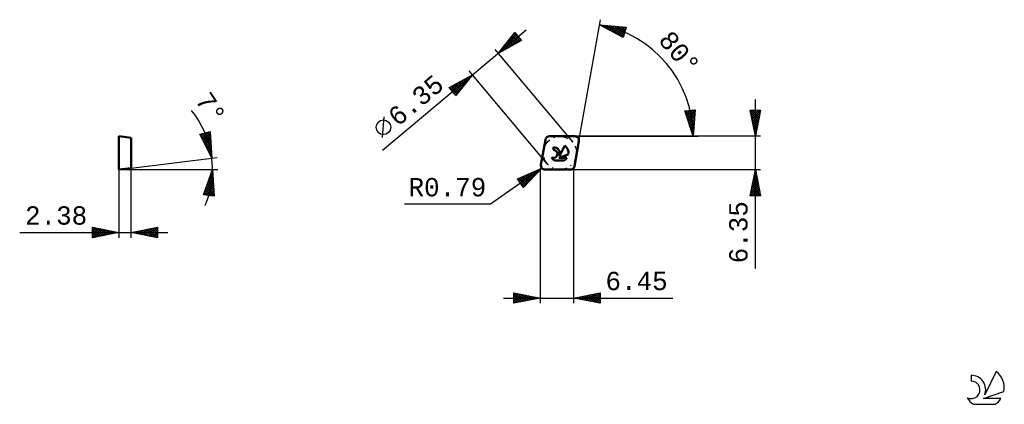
# Model space of a CAD drawing. Header units: millimetres. Extents: x -99 to 89, y -45 to 29.
import ezdxf
from ezdxf.enums import TextEntityAlignment as Align

# ---------------------------------------------------------------- set-up
doc = ezdxf.new("R2010")
doc.units = ezdxf.units.MM
doc.header["$LTSCALE"] = 4.35
doc.linetypes.add('LONGDASH_DASH', pattern=[0.85, 0.4, -0.2, 0.05, -0.2])
for name, color, linetype in [('1', 4, 'CONTINUOUS'), ('CUT', 1, 'CONTINUOUS'), ('SK2', 7, 'CONTINUOUS'), ('SK4', 2, 'LONGDASH_DASH'), ('SK6', 5, 'CONTINUOUS'), ('SKVIEW1', 4, 'CONTINUOUS'), ('SKVIEW2', 7, 'CONTINUOUS')]:
    doc.layers.add(name, color=color, linetype=linetype)
doc.styles.get("Standard").update_dxf_attribs({"font": 'Monospac821 BT'})

msp = doc.modelspace()

# ---------------------------------------------------------------- linework, layer by layer
at = {"layer": '1', "color": 4, "linetype": 'CONTINUOUS', "lineweight": 50}
for p, q in [((0.16, 0.93), (1, 5.69)), ((1.79, 6.35), (6.62, 6.35)), ((2.53, 3.77), (2.53, 4.27)), ((3.71, 2.57), (4.71, 4.59)), ((6.56, 0.66), (7.4, 5.42)), ((3.59, 2.25), (5.37, 2.87)), ((3.59, 2.25), (5.12, 2.25)), ((0.95, 0), (5.78, 0)), ((2.74, 1.76), (4.62, 1.76))]:
    msp.add_line(p, q, dxfattribs=at)
for centre, radius, start, end in [((1.79, 5.56), 0.794, 90, 170), ((6.62, 5.56), 0.794, 350, 90), ((2.54, 3.01), 0.761, 243.4215, 90.3602), ((2.54, 3.02), 1.25, 338.9379, 90.4446), ((3.68, 3.21), 1.72, 348.7239, 53.4691), ((3.68, 3.21), 1.72, 210.5484, 236.978), ((3.68, 3.21), 1.72, 303.022, 326.3732), ((0.95, 0.79), 0.794, 170, 270), ((5.78, 0.79), 0.794, 270, 350)]:
    msp.add_arc(centre, radius, start, end, dxfattribs=at)
at = {"layer": 'CUT', "color": 1, "linetype": 'CONTINUOUS', "lineweight": 25}
for p, q in [((1, 5.69), (0.16, 0.93)), ((6.62, 6.35), (1.79, 6.35)), ((6.56, 0.66), (7.4, 5.42)), ((0.95, 0), (5.78, 0))]:
    msp.add_line(p, q, dxfattribs=at)
for centre, start, end in [((1.79, 5.56), 90, 170), ((6.62, 5.56), 350, 90), ((0.95, 0.79), 170, 270), ((5.78, 0.79), 270, 350)]:
    msp.add_arc(centre, 0.794, start, end, dxfattribs=at)
at = {"layer": 'SK2', "color": 7, "linetype": 'CONTINUOUS', "lineweight": 25}
for p, q in [((7.4, 5.42), (11.49, 28.61)), ((-30.04, 3.7), (-2.66, 26.68)), ((11.32, 27.62), (16.4, 27.15)), ((15.82, 25.23), (11.32, 27.62)), ((11.42, 27.61), (11.51, 27.52)), ((11.44, 27.56), (11.48, 27.61)), ((11.71, 27.41), (11.87, 27.57)), ((11.89, 27.57), (12.42, 27.04)), ((11.99, 27.26), (12.26, 27.53)), ((12.27, 27.12), (12.65, 27.5)), ((12.36, 27.52), (13.32, 26.56)), ((12.55, 26.97), (13.04, 27.46)), ((12.82, 27.48), (14.23, 26.08)), ((12.82, 26.82), (13.42, 27.43)), ((13.1, 26.68), (13.81, 27.39)), ((13.29, 27.44), (15.13, 25.6)), ((13.38, 26.53), (14.2, 27.35)), ((13.65, 26.38), (14.59, 27.32)), ((13.76, 27.39), (15.85, 25.31)), ((13.93, 26.24), (14.98, 27.28)), ((14.21, 26.09), (15.36, 27.24)), ((14.23, 27.35), (15.94, 25.63)), ((14.49, 25.94), (15.75, 27.21)), ((14.7, 27.31), (16.04, 25.96)), ((14.76, 25.79), (16.14, 27.17)), ((15.04, 25.65), (16.33, 26.94)), ((15.16, 27.26), (16.14, 26.29)), ((15.32, 25.5), (16.15, 26.33)), ((15.63, 27.22), (16.24, 26.61)), ((16.4, 27.15), (15.82, 25.23)), ((16.1, 27.18), (16.33, 26.94)), ((-8.02, 22.18), (-4.83, 26.16)), ((-3.55, 24.63), (-8.02, 22.18)), ((-7.85, 22.27), (-4.43, 25.69)), ((-6.92, 22.78), (-4.24, 25.46)), ((-6.61, 23.93), (-4.63, 25.92)), ((-6.2, 24.45), (-5.38, 23.62)), ((-6.01, 24.68), (-5.11, 23.77)), ((-5.98, 23.3), (-4.05, 25.23)), ((-5.83, 24.92), (-4.83, 23.92)), ((-5.64, 25.15), (-4.56, 24.07)), ((-5.45, 25.39), (-4.28, 24.22)), ((-5.26, 25.62), (-4.01, 24.37)), ((-5.07, 25.86), (-3.73, 24.52)), ((-5.04, 23.81), (-3.85, 25)), ((-4.91, 26.06), (-4.82, 26.15)), ((-4.88, 26.1), (-4.23, 25.44)), ((-4.83, 26.16), (-3.55, 24.63)), ((-4.1, 24.32), (-3.66, 24.77)), ((15.59, 25.35), (15.97, 25.73)), ((-8.66, 22.95), (6.22, 5.22)), ((-7.71, 22.56), (-7.57, 22.42)), ((-7.52, 22.8), (-7.3, 22.57)), ((-7.34, 23.03), (-7.03, 22.72)), ((-7.15, 23.27), (-6.75, 22.87)), ((-6.96, 23.5), (-6.48, 23.02)), ((-6.77, 23.74), (-6.2, 23.17)), ((-6.58, 23.98), (-5.93, 23.32)), ((-6.39, 24.21), (-5.65, 23.47)), ((-7.9, 22.33), (-7.85, 22.27)), ((-12.88, 18.1), (-13.53, 18.86)), ((-17.36, 15.65), (-12.88, 18.1)), ((-16.81, 15.01), (-14.74, 17.08)), ((-16.62, 14.77), (-13.8, 17.6)), ((-16.43, 14.54), (-12.92, 18.05)), ((-12.88, 18.1), (-16.07, 14.12)), ((-14.96, 16.96), (-14.31, 16.31)), ((-14.69, 17.11), (-14.13, 16.55)), ((-14.41, 17.26), (-13.94, 16.78)), ((-14.14, 17.41), (-13.75, 17.02)), ((-13.87, 17.56), (-13.56, 17.25)), ((-13.59, 17.71), (-13.37, 17.49)), ((-13.32, 17.86), (-13.18, 17.72)), ((-13.04, 18.01), (-12.99, 17.96)), ((1.35, 1.13), (-12.88, 18.1)), ((-16.07, 14.12), (-17.36, 15.65)), ((-17.2, 15.47), (-16.61, 16.06)), ((-17.16, 15.76), (-15.82, 14.43)), ((-17.01, 15.24), (-15.67, 16.57)), ((-16.88, 15.91), (-15.63, 14.66)), ((-16.61, 16.06), (-15.45, 14.9)), ((-16.33, 16.21), (-15.26, 15.13)), ((-16.23, 14.31), (-14.63, 15.92)), ((-16.06, 16.36), (-15.07, 15.37)), ((-15.79, 16.51), (-14.88, 15.6)), ((-15.51, 16.66), (-14.69, 15.84)), ((-15.24, 16.81), (-14.5, 16.08)), ((-16.75, 14.93), (-16.01, 14.19)), ((41.07, -18.9), (41.07, 13.35)), ((27.6, 11.2), (29.58, 11.43)), ((27.83, 10.49), (28.66, 11.32)), ((27.93, 10.17), (29.14, 11.38)), ((28.03, 9.85), (29.58, 11.39)), ((28.57, 11.31), (29.5, 10.38)), ((28.95, 11.36), (29.53, 10.78)), ((29.58, 11.43), (29.17, 6.35)), ((29.33, 11.4), (29.56, 11.17)), ((41.07, 6.35), (40.07, 11.35)), ((40.07, 11.35), (42.07, 11.35)), ((40.13, 11.02), (40.46, 11.35)), ((40.2, 10.67), (40.89, 11.35)), ((40.28, 10.31), (41.31, 11.35)), ((40.35, 9.96), (41.74, 11.35)), ((40.41, 11.35), (41.79, 9.97)), ((40.83, 11.35), (41.86, 10.32)), ((42.07, 11.35), (41.07, 6.35)), ((41.26, 11.35), (41.93, 10.68)), ((41.68, 11.35), (42, 11.03)), ((-30.06, 6.1), (-29.72, 10.04)), ((29.17, 6.35), (27.6, 11.2)), ((27.62, 11.13), (27.7, 11.21)), ((27.69, 10.92), (29.4, 9.21)), ((27.72, 10.81), (28.18, 11.27)), ((27.81, 11.23), (29.43, 9.6)), ((27.89, 10.29), (29.37, 8.82)), ((28.09, 9.67), (29.34, 8.42)), ((28.14, 9.53), (29.54, 10.93)), ((28.19, 11.27), (29.46, 9.99)), ((28.24, 9.21), (29.5, 10.47)), ((28.35, 8.89), (29.47, 10.01)), ((28.45, 8.57), (29.43, 9.55)), ((40.09, 11.25), (41.72, 9.62)), ((40.19, 10.72), (41.65, 9.26)), ((40.3, 10.19), (41.58, 8.91)), ((40.41, 9.66), (41.51, 8.55)), ((40.42, 9.61), (42.04, 11.23)), ((40.49, 9.25), (41.94, 10.7)), ((40.56, 8.9), (41.83, 10.17)), ((40.63, 8.55), (41.73, 9.64)), ((28.3, 9.04), (29.3, 8.03)), ((28.5, 8.41), (29.27, 7.64)), ((28.55, 8.25), (29.39, 9.08)), ((28.66, 7.93), (29.35, 8.62)), ((28.7, 7.78), (29.24, 7.25)), ((28.76, 7.61), (29.32, 8.16)), ((28.86, 7.28), (29.28, 7.7)), ((40.51, 9.13), (41.44, 8.2)), ((40.62, 8.6), (41.37, 7.85)), ((40.7, 8.19), (41.62, 9.11)), ((40.72, 8.07), (41.3, 7.49)), ((40.77, 7.84), (41.51, 8.58)), ((40.83, 7.54), (41.23, 7.14)), ((40.84, 7.48), (41.41, 8.05)), ((40.91, 7.13), (41.3, 7.52)), ((6.62, 6.35), (29.17, 6.35)), ((42.07, 6.35), (6.62, 6.35)), ((28.91, 7.16), (29.21, 6.85)), ((28.97, 6.96), (29.24, 7.24)), ((29.07, 6.64), (29.2, 6.77)), ((29.11, 6.53), (29.18, 6.46)), ((29.17, 6.35), (30.17, 6.35)), ((40.94, 7.01), (41.16, 6.79)), ((40.98, 6.78), (41.2, 6.99)), ((41.04, 6.47), (41.08, 6.43)), ((41.05, 6.42), (41.09, 6.46)), ((0.34, 0.28), (-9.49, -6.6)), ((-4.33, -1.77), (0.34, 0.28)), ((-3.32, -3.21), (0.06, 0.16)), ((0.34, 0.28), (-3.18, -3.4)), ((-0.27, 0.02), (-0.09, -0.16)), ((0.03, 0.15), (0.12, 0.06)), ((0.32, 0.28), (0.33, 0.27)), ((5.78, 0), (42.07, 0)), ((6.45, -25.5), (6.45, 0)), ((40.07, -5), (41.07, 0)), ((41.07, 0), (42.07, -5)), ((-3.18, -3.4), (-4.33, -1.77)), ((-4.19, -1.97), (-3.72, -1.5)), ((-4.1, -1.66), (-2.78, -2.98)), ((-4.02, -2.22), (-2.97, -1.17)), ((-3.84, -2.46), (-2.21, -0.83)), ((-3.8, -1.53), (-2.57, -2.76)), ((-3.67, -2.71), (-1.46, -0.5)), ((-3.51, -1.4), (-2.37, -2.55)), ((-3.49, -2.96), (-0.7, -0.17)), ((-3.21, -1.27), (-2.16, -2.33)), ((-2.92, -1.15), (-1.95, -2.11)), ((-2.62, -1.02), (-1.74, -1.9)), ((-2.33, -0.89), (-1.54, -1.68)), ((-2.03, -0.76), (-1.33, -1.46)), ((-1.74, -0.63), (-1.12, -1.25)), ((-1.44, -0.5), (-0.92, -1.03)), ((-1.15, -0.37), (-0.71, -0.81)), ((-0.86, -0.24), (-0.5, -0.59)), ((-0.56, -0.11), (-0.29, -0.38)), ((0, -0.07), (0, -25.5)), ((40.61, -2.3), (41.37, -1.53)), ((40.71, -1.76), (41.3, -1.18)), ((40.73, -1.7), (41.58, -2.54)), ((40.8, -1.34), (41.47, -2.01)), ((40.82, -1.23), (41.23, -0.82)), ((40.87, -0.99), (41.36, -1.48)), ((40.93, -0.7), (41.16, -0.47)), ((40.94, -0.64), (41.26, -0.95)), ((41.01, -0.28), (41.15, -0.42)), ((41.03, -0.17), (41.09, -0.12)), ((-4.12, -2.06), (-2.99, -3.2)), ((40.08, -4.95), (41.73, -3.3)), ((40.18, -4.42), (41.66, -2.94)), ((40.29, -3.89), (41.59, -2.59)), ((40.37, -3.46), (41.91, -5)), ((40.4, -3.36), (41.52, -2.24)), ((40.45, -3.11), (42, -4.67)), ((40.45, -5), (41.8, -3.65)), ((40.5, -2.83), (41.44, -1.88)), ((40.52, -2.76), (41.89, -4.14)), ((40.59, -2.4), (41.79, -3.6)), ((40.66, -2.05), (41.68, -3.07)), ((42.07, -5), (40.07, -5)), ((40.09, -4.88), (40.21, -5)), ((40.16, -4.52), (40.64, -5)), ((40.23, -4.17), (41.06, -5)), ((40.3, -3.82), (41.49, -5)), ((40.87, -5), (41.87, -4.01)), ((41.3, -5), (41.94, -4.36)), ((41.72, -5), (42.01, -4.71)), ((-9.49, -6.6), (-25.89, -6.6)), ((-5, -25.5), (-5, -23.5)), ((-5, -23.5), (0, -24.5)), ((-5, -23.86), (-4.7, -23.56)), ((-5, -24.28), (-4.35, -23.63)), ((-5, -24.71), (-3.99, -23.7)), ((-5, -25.13), (-3.64, -23.77)), ((-5, -23.86), (-3.63, -25.23)), ((-5, -24.28), (-3.99, -25.3)), ((-4.93, -25.49), (-3.29, -23.84)), ((-4.92, -23.52), (-3.28, -25.16)), ((-4.4, -25.38), (-2.93, -23.91)), ((-4.39, -23.62), (-2.93, -25.09)), ((-3.87, -25.27), (-2.58, -23.98)), ((-3.86, -23.73), (-2.57, -25.01)), ((-3.34, -25.17), (-2.22, -24.06)), ((-3.33, -23.83), (-2.22, -24.94)), ((-2.81, -25.06), (-1.87, -24.13)), ((-2.8, -23.94), (-1.87, -24.87)), ((-2.28, -24.96), (-1.52, -24.2)), ((-2.27, -24.05), (-1.51, -24.8)), ((-1.75, -24.85), (-1.16, -24.27)), ((-1.74, -24.15), (-1.16, -24.73)), ((-1.22, -24.74), (-0.81, -24.34)), ((-1.21, -24.26), (-0.81, -24.66)), ((-0.69, -24.64), (-0.46, -24.41)), ((-0.68, -24.36), (-0.45, -24.59)), ((6.45, -24.5), (11.45, -23.5)), ((6.97, -24.6), (7.24, -24.34)), ((6.98, -24.39), (7.24, -24.66)), ((7.33, -24.68), (7.77, -24.24)), ((7.33, -24.32), (7.77, -24.76)), ((7.68, -24.75), (8.3, -24.13)), ((7.69, -24.25), (8.3, -24.87)), ((8.03, -24.82), (8.83, -24.02)), ((8.04, -24.18), (8.83, -24.98)), ((8.39, -24.89), (9.36, -23.92)), ((8.39, -24.11), (9.36, -25.08)), ((8.74, -24.96), (9.89, -23.81)), ((8.75, -24.04), (9.89, -25.19)), ((9.09, -25.03), (10.42, -23.71)), ((9.1, -23.97), (10.42, -25.29)), ((9.45, -25.1), (10.95, -23.6)), ((9.45, -23.9), (10.96, -25.4)), ((9.8, -25.17), (11.45, -23.52)), ((9.81, -23.83), (11.45, -25.47)), ((10.16, -23.76), (11.45, -25.05)), ((10.16, -25.24), (11.45, -23.95)), ((10.51, -23.69), (11.45, -24.62)), ((10.51, -25.31), (11.45, -24.37)), ((10.87, -23.62), (11.45, -24.2)), ((11.22, -23.55), (11.45, -23.77)), ((11.45, -23.5), (11.45, -25.5)), ((-7, -24.5), (25.35, -24.5)), ((0, -24.5), (-5, -25.5)), ((-5, -24.71), (-4.34, -25.37)), ((-5, -25.13), (-4.69, -25.44)), ((-0.16, -24.53), (-0.1, -24.48)), ((-0.15, -24.47), (-0.1, -24.52)), ((11.45, -25.5), (6.45, -24.5)), ((6.62, -24.53), (6.7, -24.45)), ((6.63, -24.46), (6.71, -24.55)), ((10.86, -25.38), (11.45, -24.8)), ((11.22, -25.45), (11.45, -25.22))]:
    msp.add_line(p, q, dxfattribs=at)
msp.add_circle((-29.89, 8.07), 1.4, dxfattribs=at)
msp.add_arc((7.57, 6.35), 21.6, 0, 80, dxfattribs=at)
at = {"layer": 'SK4', "color": 2, "linetype": 'LONGDASH_DASH', "lineweight": 25}
msp.add_circle((3.78, 3.17), 3.17, dxfattribs=at)
at = {"layer": 'SK6', "color": 5, "linetype": 'CONTINUOUS', "lineweight": 25}
for p, q in [((82.22, -39.25), (82.22, -40.35)), ((87.02, -38.54), (84.82, -43)), ((84.56, -43.7), (88.48, -42.34)), ((82.68, -44.78), (86.83, -44.78)), ((87.92, -43.7), (84.56, -43.7))]:
    msp.add_line(p, q, dxfattribs=at)
for centre, radius, start, end in [((82.24, -42.01), 2.76, 338.9379, 90.4446), ((84.75, -41.6), 3.8, 348.7239, 53.4691), ((82.23, -42.03), 1.68, 243.4215, 90.3602), ((84.75, -41.6), 3.8, 210.5484, 236.978), ((84.75, -41.6), 3.8, 303.022, 326.3732)]:
    msp.add_arc(centre, radius, start, end, dxfattribs=at)
at = {"layer": 'SKVIEW1', "color": 4, "linetype": 'CONTINUOUS', "lineweight": 50}
for p, q in [((-80.38, 0), (-80.38, 6.35)), ((-80.38, 6.35), (-78, 6.06)), ((-78, 6.06), (-78, 0.29)), ((-78, 0.29), (-80.38, 0))]:
    msp.add_line(p, q, dxfattribs=at)
at = {"layer": 'SKVIEW2', "color": 7, "linetype": 'CONTINUOUS', "lineweight": 25}
for p, q in [((-64.9, 6.75), (-62.96, 7.27)), ((-62.63, 2.18), (-64.9, 6.75)), ((-64.77, 6.5), (-64.38, 6.89)), ((-64.73, 6.41), (-62.78, 4.46)), ((-64.7, 6.8), (-62.81, 4.92)), ((-64.63, 6.21), (-63.8, 7.04)), ((-64.49, 5.93), (-63.22, 7.2)), ((-64.36, 6.89), (-62.84, 5.37)), ((-64.35, 5.64), (-62.95, 7.04)), ((-64.21, 5.36), (-62.92, 6.65)), ((-64.07, 5.08), (-62.9, 6.25)), ((-64.03, 6.98), (-62.87, 5.82)), ((-63.93, 4.79), (-62.87, 5.85)), ((-63.69, 7.07), (-62.9, 6.28)), ((-63.36, 7.16), (-62.93, 6.73)), ((-63.02, 7.25), (-62.96, 7.19)), ((-62.96, 7.27), (-62.63, 2.18)), ((-64.31, 5.57), (-62.75, 4.01)), ((-63.9, 4.73), (-62.72, 3.56)), ((-63.79, 4.51), (-62.85, 5.45)), ((-63.65, 4.23), (-62.82, 5.05)), ((-63.51, 3.94), (-62.79, 4.65)), ((-63.48, 3.89), (-62.69, 3.1)), ((-63.37, 3.66), (-62.77, 4.26)), ((-63.23, 3.37), (-62.74, 3.86)), ((-78, 0.29), (-61.64, 2.3)), ((-63.08, 3.09), (-62.72, 3.46)), ((-63.06, 3.05), (-62.66, 2.65)), ((-62.94, 2.81), (-62.69, 3.06)), ((-62.8, 2.52), (-62.66, 2.66)), ((-62.66, 2.24), (-62.64, 2.26)), ((-62.65, 2.21), (-62.63, 2.19)), ((-80.38, 0), (-61.5, 0)), ((-80.38, 0), (-80.38, -13)), ((-78, -13), (-78, 0.29)), ((-64.19, -4.81), (-62.5, 0)), ((-62.5, 0), (-62.21, -5.09)), ((-63.39, -2.54), (-62.41, -1.56)), ((-63.16, -1.88), (-62.43, -1.15)), ((-63.07, -1.62), (-62.37, -2.32)), ((-62.96, -1.3), (-62.39, -1.87)), ((-62.93, -1.23), (-62.46, -0.75)), ((-62.85, -0.99), (-62.42, -1.42)), ((-62.74, -0.67), (-62.44, -0.97)), ((-62.7, -0.57), (-62.48, -0.35)), ((-62.63, -0.36), (-62.47, -0.52)), ((-62.52, -0.05), (-62.5, -0.07)), ((-64.08, -4.5), (-62.34, -2.76)), ((-64, -4.84), (-62.32, -3.16)), ((-63.85, -3.84), (-62.37, -2.36)), ((-63.73, -3.5), (-62.21, -5.02)), ((-63.62, -3.19), (-62.39, -1.96)), ((-63.62, -3.19), (-62.24, -4.57)), ((-63.62, -4.89), (-62.3, -3.56)), ((-63.51, -2.87), (-62.26, -4.12)), ((-63.4, -2.56), (-62.29, -3.67)), ((-63.29, -2.24), (-62.32, -3.22)), ((-63.18, -1.93), (-62.34, -2.77)), ((-62.21, -5.09), (-64.19, -4.81)), ((-64.17, -4.76), (-64.1, -4.82)), ((-64.06, -4.44), (-63.61, -4.89)), ((-63.95, -4.13), (-63.11, -4.96)), ((-63.84, -3.81), (-62.62, -5.03)), ((-63.25, -4.94), (-62.27, -3.96)), ((-62.88, -5), (-62.25, -4.37)), ((-62.51, -5.05), (-62.23, -4.77)), ((-85.38, -13), (-85.38, -11)), ((-85.38, -11), (-80.38, -12)), ((-85.38, -11.16), (-85.24, -11.03)), ((-85.38, -11.59), (-84.89, -11.1)), ((-85.38, -11.16), (-83.85, -12.69)), ((-85.38, -12.01), (-84.54, -11.17)), ((-85.38, -12.44), (-84.18, -11.24)), ((-85.06, -11.07), (-83.5, -12.62)), ((-84.53, -11.17), (-83.14, -12.55)), ((-78, -12), (-73, -11)), ((-75.38, -12.53), (-74.06, -11.21)), ((-75.02, -12.6), (-73.53, -11.11)), ((-74.67, -12.67), (-73, -11)), ((-74.34, -11.27), (-73, -12.6)), ((-73.98, -11.2), (-73, -12.18)), ((-73.63, -11.13), (-73, -11.75)), ((-73.28, -11.05), (-73, -11.33)), ((-73, -11), (-73, -13)), ((-99.28, -12), (-71, -12)), ((-85.38, -12.86), (-83.83, -11.31)), ((-85.38, -11.59), (-84.2, -12.76)), ((-80.38, -12), (-85.38, -13)), ((-85.38, -12.01), (-84.56, -12.84)), ((-85.38, -12.44), (-84.91, -12.91)), ((-85.38, -12.86), (-85.27, -12.98)), ((-85.02, -12.93), (-83.48, -11.38)), ((-84.49, -12.82), (-83.12, -11.45)), ((-84, -11.28), (-82.79, -12.48)), ((-83.96, -12.72), (-82.77, -11.52)), ((-83.46, -11.38), (-82.44, -12.41)), ((-83.43, -12.61), (-82.42, -11.59)), ((-82.93, -11.49), (-82.08, -12.34)), ((-82.9, -12.5), (-82.06, -11.66)), ((-82.4, -11.6), (-81.73, -12.27)), ((-82.37, -12.4), (-81.71, -11.73)), ((-81.87, -11.7), (-81.38, -12.2)), ((-81.84, -12.29), (-81.36, -11.81)), ((-81.34, -11.81), (-81.02, -12.13)), ((-81.31, -12.19), (-81, -11.88)), ((-80.81, -11.91), (-80.67, -12.06)), ((-80.78, -12.08), (-80.65, -11.95)), ((-73, -13), (-78, -12)), ((-77.87, -11.97), (-77.81, -12.04)), ((-77.85, -12.03), (-77.78, -11.95)), ((-77.52, -11.9), (-77.28, -12.14)), ((-77.5, -12.1), (-77.25, -11.85)), ((-77.16, -11.83), (-76.75, -12.25)), ((-77.14, -12.17), (-76.72, -11.74)), ((-76.81, -11.76), (-76.22, -12.36)), ((-76.79, -12.24), (-76.18, -11.64)), ((-76.46, -11.69), (-75.69, -12.46)), ((-76.44, -12.31), (-75.65, -11.53)), ((-76.1, -11.62), (-75.16, -12.57)), ((-76.08, -12.38), (-75.12, -11.42)), ((-75.75, -11.55), (-74.63, -12.68)), ((-75.73, -12.45), (-74.59, -11.32)), ((-75.4, -11.48), (-74.1, -12.78)), ((-75.04, -11.41), (-73.56, -12.89)), ((-74.69, -11.34), (-73.03, -12.99)), ((-74.32, -12.74), (-73, -11.42)), ((-73.96, -12.81), (-73, -11.85)), ((-73.61, -12.88), (-73, -12.27)), ((-73.25, -12.95), (-73, -12.7))]:
    msp.add_line(p, q, dxfattribs=at)
msp.add_arc((-80.38, 0), 17.88, 337.4243, 39.1195, dxfattribs=at)

# ---------------------------------------------------------------- texts
at = {"layer": 'SK2', "color": 7, "linetype": 'CONTINUOUS', "lineweight": 25}
for s, rotation, p in [('80°', 310, (25.26, 21.2)), ('6.35', 40, (-22.6, 11.9)), ('6.35', 90, (39.57, -11.95))]:
    msp.add_text(s, height=3.5, rotation=rotation, dxfattribs=at).set_placement(p, align=Align.CENTER)
for s, p in [('R0.79', (-17.69, -5.1)), ('6.45', (18.4, -23))]:
    msp.add_text(s, height=3.5, dxfattribs=at).set_placement(p, align=Align.CENTER)
at = {"layer": 'SKVIEW2', "color": 7, "linetype": 'CONTINUOUS', "lineweight": 25}
msp.add_text('7°', height=3.5, rotation=303.8174, dxfattribs=at).set_placement((-64.28, 10.79), align=Align.CENTER)
msp.add_text('2.38', height=3.5, dxfattribs=at).set_placement((-92.33, -10.5), align=Align.CENTER)

doc.saveas('drawing.dxf')
